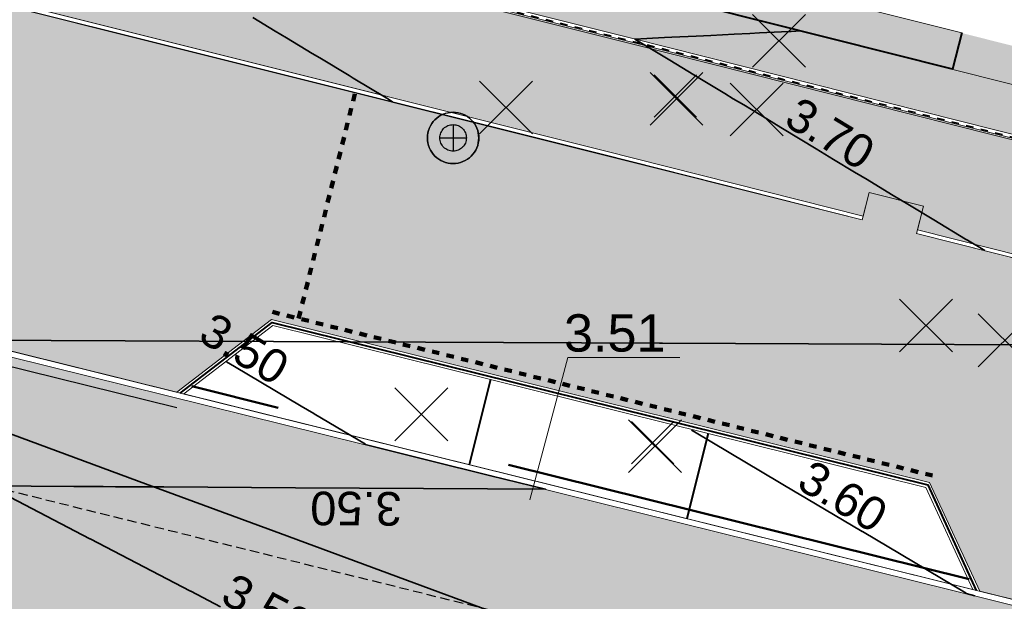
# Model space of a CAD drawing. Header units: metres. Extents: x 538891 to 1080079, y 6588829 to 13178720.
# Tile 81 of 256: x 539145 to 539171, y 6589498 to 6589513. Entities that reach past the tile are written whole.
import ezdxf

# ---------------------------------------------------------------- set-up
doc = ezdxf.new("R2010")
doc.units = ezdxf.units.M
doc.header["$LTSCALE"] = 0.4
for name, pattern in [('#16_019061_PP_TL_liiklusskeem$0$DASHED2', [0.9375, 0.625, -0.3125]), ('#9_DASHED', [47.625, 31.75, -15.875]), ('#9_VIA31', [1, 0.5, -0.5])]:
    doc.linetypes.add(name, pattern=pattern)
doc.layers.add('KOLDE PST', color=7, linetype='Continuous')
doc.styles.add('Swis721 Lt BT', font='swissl.ttf')
doc.linetypes.add('#9_kivi_l0.8', pattern='A,0,[1,#9_kivi_l0.8.shx,S=1,R=0,X=0,Y=-0.3125],-132', length=132)

# ---------------------------------------------------------------- blocks, each defined once
blk = doc.blocks.new('#9_019061_PP_TL (2D)')
at = {"linetype": 'Continuous', "lineweight": 0, "true_color": 0xd6d6d6}
h = blk.add_hatch(color=254, dxfattribs=at)
h.paths.add_polyline_path([(538956.619, 6589596.418), (538956.399, 6589594.931), (538955.557, 6589591.017), (538954.133, 6589584.398), (538946.055, 6589550.904), (538946.132, 6589549.477), (538946.401, 6589548.074), (538946.857, 6589546.721), (538947.493, 6589545.441), (538948.296, 6589544.26), (538949.252, 6589543.199), (538950.343, 6589542.276), (538951.549, 6589541.511), (538969.575, 6589536.753), (538970.396, 6589536.527), (538971.211, 6589536.284), (538972.021, 6589536.023), (538972.826, 6589535.745), (538973.624, 6589535.451), (538974.416, 6589535.139), (538975.201, 6589534.81), (538975.979, 6589534.465), (538985.315, 6589530.203), (538985.898, 6589529.944), (538986.487, 6589529.698), (538987.081, 6589529.464), (538987.68, 6589529.243), (538988.283, 6589529.035), (538988.891, 6589528.839), (538989.502, 6589528.657), (538990.118, 6589528.487), (539013.921, 6589522.205), (539014.577, 6589522.037), (539015.238, 6589521.891), (539015.904, 6589521.768), (539016.573, 6589521.667), (539017.246, 6589521.589), (539017.92, 6589521.534), (539018.597, 6589521.501), (539019.273, 6589521.492), (539025.962, 6589521.511), (539026.834, 6589521.504), (539027.707, 6589521.478), (539028.578, 6589521.433), (539029.449, 6589521.369), (539030.318, 6589521.285), (539031.184, 6589521.183), (539032.049, 6589521.063), (539032.91, 6589520.923), (539044.818, 6589518.86), (539077.297, 6589513.225), (539077.296, 6589513.225), (539079.024, 6589512.918), (539080.749, 6589512.595), (539082.472, 6589512.256), (539084.191, 6589511.902), (539085.907, 6589511.533), (539087.62, 6589511.149), (539089.329, 6589510.749), (539091.034, 6589510.334), (539276.906, 6589464.221), (539339.994, 6589448.57), (539463.228, 6589417.997), (539592.906, 6589386.497), (539593.492, 6589386.288), (539594.022, 6589385.963), (539594.474, 6589385.536), (539594.828, 6589385.025), (539595.069, 6589384.452), (539595.187, 6589383.841), (539595.176, 6589383.219), (539595.038, 6589382.613), (539593.526, 6589378.182), (539596.74, 6589377.664), (539598.091, 6589381.525), (539598.409, 6589382.215), (539598.853, 6589382.833), (539599.405, 6589383.356), (539600.045, 6589383.765), (539600.751, 6589384.046), (539601.498, 6589384.189), (539602.258, 6589384.188), (539603.005, 6589384.044), (539622.839, 6589379.226), (539623.37, 6589379.093), (539623.9, 6589378.953), (539624.427, 6589378.805), (539624.953, 6589378.65), (539625.476, 6589378.489), (539625.997, 6589378.32), (539626.516, 6589378.144), (539627.032, 6589377.96), (539648.614, 6589370.134), (539669.021, 6589365.177), (539681.019, 6589364.914), (539681.156, 6589364.909), (539681.293, 6589364.901), (539681.429, 6589364.888), (539681.565, 6589364.872), (539681.701, 6589364.852), (539681.836, 6589364.829), (539681.97, 6589364.802), (539682.103, 6589364.771), (539700.86, 6589360.159), (539822.143, 6589329.985), (539839.249, 6589325.729), (539975.191, 6589291.908), (539998.095, 6589286.21), (540004.498, 6589284.617), (540014.909, 6589282.027), (540081.531, 6589265.452), (540091.239, 6589263.039), (540093.086, 6589262.702), (540094.957, 6589262.539), (540096.835, 6589262.552), (540098.704, 6589262.742), (540100.546, 6589263.105), (540102.346, 6589263.64), (540104.088, 6589264.342), (540105.757, 6589265.204), (540119.545, 6589273.167), (540135.021, 6589282.105), (540150.081, 6589290.803), (540150.8, 6589291.121), (540151.567, 6589291.295), (540152.353, 6589291.318), (540153.129, 6589291.189), (540153.866, 6589290.913), (540154.535, 6589290.499), (540155.112, 6589289.965), (540155.575, 6589289.329), (540156.315, 6589288.29), (540147.173, 6589305.886), (540145.5, 6589308.993), (540145.786, 6589308.19), (540145.939, 6589307.352), (540145.956, 6589306.5), (540145.835, 6589305.656), (540145.581, 6589304.843), (540145.199, 6589304.081), (540144.7, 6589303.39), (540144.097, 6589302.789), (540139.373, 6589298.966), (540138.753, 6589298.472), (540138.125, 6589297.988), (540137.49, 6589297.514), (540136.847, 6589297.051), (540136.197, 6589296.597), (540135.54, 6589296.154), (540134.875, 6589295.721), (540134.204, 6589295.299), (540108.475, 6589279.397), (540107.332, 6589278.725), (540106.161, 6589278.104), (540104.963, 6589277.536), (540103.741, 6589277.021), (540102.498, 6589276.561), (540101.236, 6589276.155), (540099.957, 6589275.807), (540098.663, 6589275.515), (540097.17, 6589275.246), (540095.667, 6589275.043), (540094.156, 6589274.907), (540092.641, 6589274.838), (540091.124, 6589274.835), (540089.608, 6589274.9), (540088.097, 6589275.031), (540086.593, 6589275.228), (540086.013, 6589275.334), (540071.045, 6589278.067), (540070.735, 6589278.133), (540045.334, 6589284.453), (540008.507, 6589293.615), (539981.797, 6589300.261), (539962.634, 6589305.028), (539854.991, 6589331.808), (539839.266, 6589335.721), (539795.802, 6589346.534), (539779.961, 6589350.475), (539747.852, 6589358.464), (539745.864, 6589358.958), (539683.743, 6589374.413), (539643.801, 6589384.116), (539626.573, 6589388.301), (539624.471, 6589388.811), (539620.584, 6589389.756), (539620.043, 6589389.891), (539619.504, 6589390.034), (539618.967, 6589390.184), (539618.432, 6589390.342), (539617.899, 6589390.508), (539617.369, 6589390.68), (539616.841, 6589390.861), (539616.316, 6589391.048), (539594.781, 6589398.905), (539574.375, 6589403.862), (539564.616, 6589406.232), (539550.32, 6589406.917), (539550.201, 6589406.924), (539550.082, 6589406.934), (539549.964, 6589406.946), (539549.846, 6589406.962), (539549.728, 6589406.98), (539549.611, 6589407.002), (539549.495, 6589407.026), (539549.379, 6589407.052), (539480.217, 6589423.853), (539479.286, 6589424.179), (539478.438, 6589424.681), (539477.705, 6589425.34), (539477.115, 6589426.131), (539476.692, 6589427.021), (539476.451, 6589427.978), (539476.404, 6589428.963), (539476.55, 6589429.938), (539476.921, 6589431.417), (539476.937, 6589431.486), (539476.954, 6589431.554), (539476.971, 6589431.622), (539476.989, 6589431.69), (539477.007, 6589431.758), (539477.025, 6589431.826), (539477.044, 6589431.894), (539477.062, 6589431.962), (539470.257, 6589433.641), (539470.218, 6589433.48), (539469.749, 6589431.55), (539469.425, 6589430.622), (539468.924, 6589429.776), (539468.268, 6589429.044), (539467.481, 6589428.454), (539466.594, 6589428.03), (539465.642, 6589427.787), (539464.66, 6589427.736), (539463.687, 6589427.878), (539425.886, 6589437.255), (539382.408, 6589445.676), (539380.499, 6589446.052), (539378.593, 6589446.44), (539376.689, 6589446.841), (539374.788, 6589447.254), (539372.89, 6589447.68), (539370.994, 6589448.117), (539369.102, 6589448.568), (539367.212, 6589449.03), (539341.679, 6589455.364), (539278.592, 6589471.015), (539243.813, 6589479.643), (539240.016, 6589480.586), (539092.72, 6589517.128), (539090.954, 6589517.558), (539089.184, 6589517.972), (539087.41, 6589518.37), (539085.633, 6589518.752), (539083.852, 6589519.119), (539082.069, 6589519.469), (539080.282, 6589519.804), (539078.492, 6589520.122), (539055.024, 6589524.192), (539045.026, 6589525.939), (539044.509, 6589526.046), (539043.994, 6589526.159), (539043.481, 6589526.279), (539042.969, 6589526.406), (539042.459, 6589526.54), (539041.95, 6589526.68), (539041.444, 6589526.827), (539040.939, 6589526.981), (539020.283, 6589533.423), (539020.124, 6589533.472), (539019.966, 6589533.52), (539019.806, 6589533.567), (539019.647, 6589533.614), (539019.487, 6589533.659), (539019.327, 6589533.704), (539019.167, 6589533.748), (539019.007, 6589533.79), (539001.446, 6589538.425), (539000.921, 6589538.556), (539000.392, 6589538.673), (538999.861, 6589538.775), (538999.327, 6589538.863), (538998.79, 6589538.937), (538998.252, 6589538.996), (538997.713, 6589539.04), (538997.172, 6589539.07), (538990.901, 6589539.331), (538989.82, 6589539.39), (538988.74, 6589539.479), (538987.664, 6589539.597), (538986.592, 6589539.744), (538985.523, 6589539.92), (538984.46, 6589540.125), (538983.403, 6589540.358), (538982.352, 6589540.621), (538976.477, 6589542.171), (538972.357, 6589543.376), (538966.367, 6589545.17), (538965.446, 6589545.541), (538964.553, 6589545.974), (538963.693, 6589546.469), (538962.869, 6589547.022), (538962.085, 6589547.631), (538961.346, 6589548.293), (538960.654, 6589549.004), (538960.014, 6589549.763), (538959.541, 6589550.426), (538959.111, 6589551.118), (538958.725, 6589551.837), (538958.386, 6589552.578), (538958.095, 6589553.339), (538957.853, 6589554.117), (538957.66, 6589554.909), (538957.518, 6589555.711), (538957.352, 6589556.833), (538957.228, 6589557.96), (538957.145, 6589559.091), (538957.105, 6589560.224), (538957.106, 6589561.358), (538957.15, 6589562.491), (538957.235, 6589563.621), (538957.363, 6589564.748), (538957.418, 6589565.229), (538957.476, 6589565.71), (538957.537, 6589566.19), (538957.6, 6589566.67), (538957.666, 6589567.15), (538957.735, 6589567.629), (538957.806, 6589568.108), (538957.881, 6589568.587), (538959.079, 6589575.298), (538962.064, 6589589.129), (538963.31, 6589594.998), (538960.215, 6589595.655)])
h.paths.add_polyline_path([(540045.416, 6589280.49), (540045.226, 6589280.442), (540045.049, 6589280.358), (540044.892, 6589280.241), (540044.76, 6589280.095), (540044.66, 6589279.927), (540044.594, 6589279.742), (540044.546, 6589279.548), (540044.517, 6589279.354), (540044.527, 6589279.159), (540044.575, 6589278.968), (540044.659, 6589278.791), (540044.776, 6589278.634), (540044.922, 6589278.503), (540045.09, 6589278.402), (540045.275, 6589278.336), (540051.097, 6589276.888), (540051.291, 6589276.859), (540051.487, 6589276.869), (540051.677, 6589276.917), (540051.854, 6589277.001), (540052.012, 6589277.118), (540052.143, 6589277.264), (540052.244, 6589277.432), (540052.309, 6589277.617), (540052.358, 6589277.811), (540052.386, 6589278.005), (540052.376, 6589278.201), (540052.328, 6589278.391), (540052.244, 6589278.568), (540052.127, 6589278.725), (540051.982, 6589278.857), (540051.813, 6589278.957), (540051.629, 6589279.023), (540045.806, 6589280.471), (540045.612, 6589280.5)])
h.paths.add_polyline_path([(540147.292, 6589298.631), (540147.101, 6589298.587), (540146.923, 6589298.506), (540141.727, 6589295.505), (540141.568, 6589295.391), (540141.434, 6589295.248), (540141.33, 6589295.081), (540141.261, 6589294.898), (540141.229, 6589294.704), (540141.236, 6589294.508), (540141.28, 6589294.317), (540141.361, 6589294.139), (540141.475, 6589293.98), (540141.618, 6589293.846), (540141.785, 6589293.742), (540141.968, 6589293.673), (540142.162, 6589293.641), (540142.358, 6589293.648), (540142.549, 6589293.692), (540142.727, 6589293.773), (540147.923, 6589296.774), (540148.082, 6589296.888), (540148.216, 6589297.031), (540148.32, 6589297.198), (540148.389, 6589297.381), (540148.421, 6589297.575), (540148.414, 6589297.77), (540148.37, 6589297.961), (540148.289, 6589298.14), (540148.174, 6589298.299), (540148.031, 6589298.433), (540147.865, 6589298.537), (540147.681, 6589298.606), (540147.488, 6589298.638)])
h.paths.add_polyline_path([(539856.185, 6589327.595), (539856.05, 6589327.565), (539855.923, 6589327.511), (539855.808, 6589327.435), (539855.709, 6589327.338), (539855.629, 6589327.225), (539855.571, 6589327.1), (539855.538, 6589326.966), (539855.529, 6589326.828), (539855.546, 6589326.691), (539855.588, 6589326.559), (539855.653, 6589326.437), (539855.74, 6589326.329), (539855.845, 6589326.239), (539855.965, 6589326.17), (539856.696, 6589325.841), (539857.433, 6589325.526), (539858.176, 6589325.226), (539858.925, 6589324.94), (539859.68, 6589324.668), (539860.439, 6589324.411), (539861.203, 6589324.168), (539861.972, 6589323.94), (539925.828, 6589308.054), (539926.022, 6589308.025), (539926.217, 6589308.035), (539926.407, 6589308.083), (539926.585, 6589308.167), (539926.742, 6589308.284), (539926.873, 6589308.43), (539926.974, 6589308.598), (539927.04, 6589308.783), (539927.088, 6589308.977), (539927.116, 6589309.171), (539927.106, 6589309.367), (539927.058, 6589309.557), (539926.974, 6589309.734), (539926.857, 6589309.891), (539926.712, 6589310.022), (539926.543, 6589310.123), (539926.359, 6589310.189), (539856.46, 6589327.579), (539856.323, 6589327.6)])
h.paths.add_polyline_path([(539798.462, 6589341.956), (539798.327, 6589341.926), (539798.2, 6589341.872), (539798.085, 6589341.795), (539797.986, 6589341.699), (539797.906, 6589341.586), (539797.849, 6589341.461), (539797.815, 6589341.327), (539797.806, 6589341.189), (539797.823, 6589341.051), (539797.865, 6589340.92), (539797.931, 6589340.798), (539798.017, 6589340.69), (539798.122, 6589340.6), (539798.242, 6589340.531), (539798.973, 6589340.202), (539799.71, 6589339.887), (539800.454, 6589339.587), (539801.203, 6589339.3), (539801.957, 6589339.029), (539802.716, 6589338.771), (539803.481, 6589338.529), (539804.249, 6589338.301), (539819.106, 6589334.605), (539819.32, 6589334.574), (539819.535, 6589334.585), (539819.744, 6589334.637), (539819.939, 6589334.73), (539820.112, 6589334.859), (539820.257, 6589335.019), (539820.367, 6589335.204), (539820.439, 6589335.407), (539820.471, 6589335.62), (539820.46, 6589335.836), (539820.407, 6589336.045), (539820.315, 6589336.239), (539820.186, 6589336.412), (539820.026, 6589336.557), (539819.841, 6589336.668), (539819.638, 6589336.74), (539798.737, 6589341.94), (539798.601, 6589341.961)])
h.paths.add_polyline_path([(539755.286, 6589352.671), (539755.096, 6589352.623), (539754.919, 6589352.539), (539754.762, 6589352.422), (539754.63, 6589352.277), (539754.53, 6589352.109), (539754.464, 6589351.924), (539754.416, 6589351.73), (539754.387, 6589351.536), (539754.397, 6589351.34), (539754.445, 6589351.15), (539754.529, 6589350.973), (539754.646, 6589350.816), (539754.792, 6589350.684), (539754.96, 6589350.584), (539755.145, 6589350.518), (539760.967, 6589349.069), (539761.161, 6589349.041), (539761.357, 6589349.051), (539761.547, 6589349.099), (539761.724, 6589349.183), (539761.881, 6589349.3), (539762.013, 6589349.445), (539762.113, 6589349.614), (539762.179, 6589349.798), (539762.227, 6589349.992), (539762.256, 6589350.186), (539762.246, 6589350.382), (539762.198, 6589350.572), (539762.114, 6589350.749), (539761.997, 6589350.907), (539761.851, 6589351.038), (539761.683, 6589351.138), (539761.498, 6589351.204), (539755.676, 6589352.653), (539755.482, 6589352.681)])
h.paths.add_polyline_path([(539642.542, 6589380.476), (539642.333, 6589380.422), (539642.139, 6589380.329), (539641.967, 6589380.199), (539641.823, 6589380.038), (539641.714, 6589379.853), (539641.642, 6589379.649), (539641.612, 6589379.436), (539641.624, 6589379.22), (539641.678, 6589379.011), (539641.772, 6589378.817), (539641.902, 6589378.645), (539642.062, 6589378.501), (539642.248, 6589378.392), (539642.452, 6589378.321), (539681.41, 6589368.857), (539681.548, 6589368.837), (539681.688, 6589368.843), (539681.825, 6589368.874), (539681.953, 6589368.931), (539682.068, 6589369.01), (539682.166, 6589369.11), (539682.245, 6589369.226), (539682.3, 6589369.354), (539682.331, 6589369.491), (539682.336, 6589369.631), (539682.314, 6589369.769), (539682.268, 6589369.901), (539682.197, 6589370.022), (539682.106, 6589370.128), (539681.996, 6589370.215), (539681.872, 6589370.28), (539680.245, 6589370.933), (539679.455, 6589371.235), (539678.659, 6589371.524), (539677.858, 6589371.799), (539677.053, 6589372.061), (539676.244, 6589372.31), (539675.43, 6589372.544), (539674.613, 6589372.765), (539673.792, 6589372.971), (539642.971, 6589380.458), (539642.757, 6589380.488)])
h.paths.add_polyline_path([(539565.669, 6589399.152), (539565.501, 6589399.089), (539565.354, 6589398.987), (539565.236, 6589398.853), (539565.155, 6589398.694), (539565.114, 6589398.52), (539565.116, 6589398.341), (539565.128, 6589398.247), (539565.153, 6589398.156), (539565.189, 6589398.068), (539565.237, 6589397.986), (539565.296, 6589397.912), (539565.364, 6589397.846), (539565.44, 6589397.79), (539565.524, 6589397.744), (539566.236, 6589397.414), (539566.957, 6589397.101), (539567.684, 6589396.804), (539568.418, 6589396.524), (539569.158, 6589396.261), (539569.905, 6589396.016), (539570.656, 6589395.788), (539571.413, 6589395.577), (539624.038, 6589382.793), (539624.232, 6589382.766), (539624.428, 6589382.777), (539624.618, 6589382.826), (539624.794, 6589382.911), (539624.951, 6589383.029), (539625.081, 6589383.175), (539625.181, 6589383.344), (539625.246, 6589383.529), (539625.293, 6589383.724), (539625.32, 6589383.918), (539625.309, 6589384.113), (539625.26, 6589384.303), (539625.175, 6589384.48), (539625.057, 6589384.636), (539624.911, 6589384.767), (539624.742, 6589384.867), (539624.557, 6589384.931), (539566.023, 6589399.15), (539565.846, 6589399.173)])
h.paths.add_polyline_path([(539480.808, 6589419.797), (539480.673, 6589419.766), (539480.545, 6589419.711), (539480.43, 6589419.633), (539480.332, 6589419.535), (539480.253, 6589419.42), (539480.197, 6589419.293), (539480.165, 6589419.158), (539480.158, 6589419.019), (539480.177, 6589418.881), (539480.222, 6589418.75), (539480.29, 6589418.628), (539480.379, 6589418.522), (539480.486, 6589418.433), (539480.608, 6589418.366), (539481.431, 6589418.017), (539482.26, 6589417.682), (539483.095, 6589417.363), (539483.935, 6589417.059), (539484.781, 6589416.77), (539485.633, 6589416.497), (539486.489, 6589416.239), (539487.349, 6589415.997), (539515.455, 6589409.17), (539515.669, 6589409.14), (539515.884, 6589409.152), (539516.093, 6589409.206), (539516.287, 6589409.299), (539516.46, 6589409.429), (539516.603, 6589409.59), (539516.713, 6589409.775), (539516.784, 6589409.979), (539516.814, 6589410.192), (539516.802, 6589410.408), (539516.748, 6589410.617), (539516.654, 6589410.811), (539516.525, 6589410.983), (539516.364, 6589411.127), (539516.178, 6589411.236), (539515.975, 6589411.307), (539481.084, 6589419.783), (539480.947, 6589419.803)])
h.paths.add_polyline_path([(539411.518, 6589436.162), (539411.379, 6589436.121), (539411.251, 6589436.053), (539411.138, 6589435.963), (539411.045, 6589435.852), (539410.975, 6589435.726), (539410.93, 6589435.588), (539410.913, 6589435.444), (539410.924, 6589435.3), (539410.961, 6589435.161), (539411.026, 6589435.031), (539411.113, 6589434.916), (539411.221, 6589434.82), (539411.346, 6589434.747), (539411.482, 6589434.698), (539424.542, 6589431.459), (539429.395, 6589430.255), (539429.589, 6589430.226), (539429.785, 6589430.236), (539429.975, 6589430.284), (539430.152, 6589430.369), (539430.309, 6589430.486), (539430.44, 6589430.631), (539430.541, 6589430.8), (539430.606, 6589430.984), (539430.654, 6589431.178), (539430.682, 6589431.373), (539430.672, 6589431.568), (539430.624, 6589431.759), (539430.54, 6589431.936), (539430.423, 6589432.093), (539430.278, 6589432.225), (539430.11, 6589432.326), (539429.925, 6589432.392), (539425.084, 6589433.591), (539411.805, 6589436.163), (539411.661, 6589436.176)])
at = {"linetype": 'Continuous', "lineweight": 0, "true_color": 0xffdf7f}
h = blk.add_hatch(color=41, dxfattribs=at)
edge = h.paths.add_edge_path()
edge.add_line((539078.584, 6589533.188), (539078.653, 6589534.722))
edge.add_line((539078.653, 6589534.722), (539077.355, 6589534.826))
edge.add_line((539077.355, 6589534.826), (539077.204, 6589534.148))
edge.add_line((539077.204, 6589534.148), (539076.488, 6589534.963))
edge.add_line((539076.488, 6589534.963), (539074.947, 6589533.639))
edge.add_line((539074.947, 6589533.639), (539075.07, 6589533.496))
edge.add_line((539075.07, 6589533.496), (539075.095, 6589533.09))
edge.add_arc((539078.379, 6589478.702), 54.487, 93.4555, 93.4918)
edge.add_line((539075.06, 6589533.087), (539054.851, 6589531.854))
edge.add_line((539054.851, 6589531.854), (539054.931, 6589530.557))
edge.add_line((539054.931, 6589530.557), (539075.139, 6589531.79))
edge.add_arc((539078.379, 6589478.689), 53.2, 75.936, 93.4918, ccw=False)
edge.add_line((539091.307, 6589530.294), (539160.943, 6589512.849))
edge.add_line((539160.943, 6589512.849), (539209.551, 6589500.58))
edge.add_line((539209.551, 6589500.58), (539288.566, 6589480.521))
edge.add_arc((539298.728, 6589520.551), 41.3, 255.7555, 260.1382)
edge.add_line((539291.655, 6589479.861), (539316.13, 6589475.606))
edge.add_line((539316.13, 6589475.606), (539397.23, 6589455.209))
edge.add_line((539397.23, 6589455.209), (539432.348, 6589446.342))
edge.add_line((539432.348, 6589446.342), (539471.499, 6589436.682))
edge.add_line((539471.499, 6589436.682), (539478.412, 6589434.976))
edge.add_line((539478.412, 6589434.976), (539478.729, 6589436.237))
edge.add_line((539478.729, 6589436.237), (539432.662, 6589447.604))
edge.add_line((539432.662, 6589447.604), (539397.548, 6589456.47))
edge.add_line((539397.548, 6589456.47), (539316.4, 6589476.879))
edge.add_line((539316.4, 6589476.879), (539291.877, 6589481.142))
edge.add_arc((539298.728, 6589520.551), 40, 255.7555, 260.1382, ccw=False)
edge.add_line((539288.886, 6589481.781), (539209.87, 6589501.84))
edge.add_line((539209.87, 6589501.84), (539161.26, 6589514.11))
edge.add_line((539161.26, 6589514.11), (539091.623, 6589531.555))
edge.add_arc((539078.379, 6589478.689), 54.5, 75.936, 89.7846)
at = {"linetype": 'Continuous', "lineweight": 0, "true_color": 0xadadad}
h = blk.add_hatch(color=253, dxfattribs=at)
edge = h.paths.add_edge_path()
edge.add_line((539055.219, 6589527.469), (539075.328, 6589528.696))
edge.add_arc((539078.379, 6589478.689), 50.1, 75.936, 93.4918, ccw=False)
edge.add_line((539090.554, 6589527.287), (539160.187, 6589509.843))
edge.add_line((539160.187, 6589509.843), (539167.14, 6589508.088))
edge.add_line((539167.14, 6589508.088), (539167.299, 6589508.718))
edge.add_line((539167.299, 6589508.718), (539168.753, 6589508.351))
edge.add_line((539168.753, 6589508.351), (539168.594, 6589507.721))
edge.add_line((539168.594, 6589507.721), (539183.545, 6589503.947))
edge.add_line((539183.545, 6589503.947), (539183.864, 6589505.211))
edge.add_line((539183.864, 6589505.211), (539185.319, 6589504.844))
edge.add_line((539185.319, 6589504.844), (539185, 6589503.58))
edge.add_line((539185, 6589503.58), (539186.674, 6589503.157))
edge.add_line((539186.674, 6589503.157), (539186.836, 6589503.8))
edge.add_line((539186.836, 6589503.8), (539188.484, 6589503.384))
edge.add_line((539188.484, 6589503.384), (539188.322, 6589502.741))
edge.add_line((539188.322, 6589502.741), (539208.79, 6589497.575))
edge.add_line((539208.79, 6589497.575), (539214.091, 6589496.229))
edge.add_arc((539213.328, 6589493.224), 3.1, -14.2445, 75.7555, ccw=False)
edge.add_line((539216.333, 6589492.461), (539214.936, 6589486.962))
edge.add_line((539214.936, 6589486.962), (539219.595, 6589485.806))
edge.add_line((539219.595, 6589485.806), (539221.231, 6589492.25))
edge.add_arc((539223.267, 6589491.733), 2.1, 75.7555, 165.7555, ccw=False)
edge.add_line((539223.783, 6589493.768), (539246.442, 6589488.016))
edge.add_line((539246.442, 6589488.016), (539246.65, 6589488.833))
edge.add_line((539246.65, 6589488.833), (539248.103, 6589488.464))
edge.add_line((539248.103, 6589488.464), (539247.896, 6589487.647))
edge.add_line((539247.896, 6589487.647), (539252.533, 6589486.47))
edge.add_line((539252.533, 6589486.47), (539252.722, 6589487.213))
edge.add_line((539252.722, 6589487.213), (539254.176, 6589486.844))
edge.add_line((539254.176, 6589486.844), (539253.986, 6589486.098))
edge.add_line((539253.986, 6589486.098), (539258.373, 6589484.987))
edge.add_line((539258.373, 6589484.987), (539258.59, 6589485.839))
edge.add_line((539258.59, 6589485.839), (539260.043, 6589485.47))
edge.add_line((539260.043, 6589485.47), (539259.827, 6589484.618))
edge.add_line((539259.827, 6589484.618), (539277.441, 6589480.146))
edge.add_line((539277.441, 6589480.146), (539277.6, 6589480.775))
edge.add_line((539277.6, 6589480.775), (539279.054, 6589480.408))
edge.add_line((539279.054, 6589480.408), (539278.895, 6589479.777))
edge.add_line((539278.895, 6589479.777), (539287.803, 6589477.516))
edge.add_arc((539298.728, 6589520.551), 44.4, 255.7555, 260.1382)
edge.add_line((539291.124, 6589476.807), (539307.996, 6589473.874))
edge.add_arc((539307.635, 6589471.803), 2.102, -15.8626, 80.1111, ccw=False)
edge.add_line((539309.657, 6589471.228), (539307.842, 6589463.913))
edge.add_line((539307.842, 6589463.913), (539312.501, 6589462.757))
edge.add_line((539312.501, 6589462.757), (539313.978, 6589468.71))
edge.add_arc((539317.957, 6589467.723), 4.1, 75.8828, 166.067, ccw=False)
edge.add_line((539318.957, 6589471.699), (539396.474, 6589452.203))
edge.add_line((539396.474, 6589452.203), (539425.8, 6589444.798))
edge.add_arc((539425.286, 6589442.762), 2.1, -13.933, 75.8292, ccw=False)
edge.add_line((539427.324, 6589442.257), (539426.108, 6589437.355))
edge.add_line((539426.108, 6589437.355), (539429.796, 6589436.44))
edge.add_line((539429.796, 6589436.44), (539431.007, 6589441.32))
edge.add_arc((539433.045, 6589440.814), 2.1, 76.1394, 166.067, ccw=False)
edge.add_line((539433.548, 6589442.853), (539477.763, 6589431.943))
edge.add_line((539477.763, 6589431.943), (539478.485, 6589434.855))
edge.add_line((539478.485, 6589434.855), (539471.475, 6589436.585))
edge.add_line((539471.475, 6589436.585), (539432.323, 6589446.245))
edge.add_line((539432.323, 6589446.245), (539397.206, 6589455.112))
edge.add_line((539397.206, 6589455.112), (539316.109, 6589475.508))
edge.add_line((539316.109, 6589475.508), (539291.637, 6589479.763))
edge.add_arc((539298.728, 6589520.551), 41.4, 255.7555, 260.1382, ccw=False)
edge.add_line((539288.541, 6589480.424), (539209.526, 6589500.483))
edge.add_line((539209.526, 6589500.483), (539160.919, 6589512.752))
edge.add_line((539160.919, 6589512.752), (539091.283, 6589530.197))
edge.add_arc((539078.379, 6589478.689), 53.1, 75.936, 93.4918)
edge.add_line((539075.145, 6589531.69), (539055.037, 6589530.463))
edge.add_line((539055.037, 6589530.463), (539055.219, 6589527.469))
at = {"color": 5, "linetype": 'Continuous', "lineweight": 40, "true_color": 0x0000ff}
blk.add_line((539169.777, 6589512.992), (539169.532, 6589512.022), dxfattribs=at)
at = {"color": 192, "linetype": '#9_VIA31', "lineweight": 100, "true_color": 0x6600cc}
for p, q in [((539152.035, 6589505.349), (539153.551, 6589511.402)), ((539151.334, 6589505.523), (539168.991, 6589501.142))]:
    blk.add_line(p, q, dxfattribs=at)
at = {"color": 5, "linetype": '#9_DASHED', "lineweight": 50, "true_color": 0x0000ff}
blk.add_line((539169.977, 6589498.373), (539149.175, 6589503.534), dxfattribs=at)
at = {"color": 1, "linetype": 'Continuous', "lineweight": 9, "true_color": 0xff0000, "flags": 128}
for points in [[(538964.111, 6589598.412), (538963.576, 6589596.251), (538963.102, 6589594.02), (538962.161, 6589589.62), (538959.079, 6589575.298), (538957.881, 6589568.587, 0.011234), (538957.363, 6589564.748, 0.074268), (538957.518, 6589555.711, 0.127551), (538960.014, 6589549.763, 0.139923), (538966.367, 6589545.17), (538976.477, 6589542.171), (538982.352, 6589540.621, 0.054191), (538990.901, 6589539.331), (538997.172, 6589539.07, -0.05419), (539001.446, 6589538.425), (539019.007, 6589533.79, -0.01107), (539020.283, 6589533.423), (539040.939, 6589526.981, 0.032664), (539046.014, 6589525.755), (539078.492, 6589520.122, -0.017867), (539092.72, 6589517.128), (539214.803, 6589486.841), (539219.655, 6589485.637), (539240.016, 6589480.586)], [(538964.256, 6589598.376), (538963.722, 6589596.218), (538963.249, 6589593.989), (538962.307, 6589589.588), (538959.226, 6589575.269), (538958.029, 6589568.562, 0.011234), (538957.512, 6589564.73, 0.074293), (538957.666, 6589555.734, 0.12756), (538960.132, 6589549.854, 0.139821), (538966.414, 6589545.313), (538976.518, 6589542.316), (538982.391, 6589540.766, 0.054191), (538990.907, 6589539.48), (538997.178, 6589539.22, -0.05419), (539001.485, 6589538.57), (539019.045, 6589533.935, -0.01107), (539020.328, 6589533.566), (539040.984, 6589527.124, 0.032664), (539046.04, 6589525.903), (539078.518, 6589520.27, -0.017867), (539092.756, 6589517.273), (539214.839, 6589486.986), (539219.692, 6589485.782), (539240.052, 6589480.731)]]:
    blk.add_lwpolyline(points, format="xyb", dxfattribs=at)
at = {"color": 26, "linetype": 'Continuous', "lineweight": 9, "true_color": 0x7f1f00, "flags": 128}
for points in [[(538967.08, 6589597.136), (538965.705, 6589591.547), (538963.368, 6589580.683, 0.090401), (538963.125, 6589572.997), (538965.76, 6589555.405, 0.276185), (538973.214, 6589546.331), (538977.303, 6589545.118), (538983.133, 6589543.579, 0.054191), (538991.028, 6589542.388), (538997.299, 6589542.127, -0.05419), (539002.227, 6589541.384), (539020.495, 6589536.562), (539037.1, 6589531.383, 0.091075), (539048.377, 6589530.016), (539075.148, 6589531.65, -0.076752), (539091.273, 6589530.158), (539160.909, 6589512.713), (539209.517, 6589500.444), (539288.531, 6589480.385, 0.019126)], [(538967.216, 6589597.103), (538965.842, 6589591.515), (538963.505, 6589580.654, 0.090401), (538963.263, 6589573.018), (538965.899, 6589555.426, 0.276092), (538973.257, 6589546.464), (538977.341, 6589545.253), (538983.169, 6589543.715, 0.054191), (538991.033, 6589542.528), (538997.305, 6589542.267, -0.05419), (539002.263, 6589541.519), (539020.534, 6589536.697), (539037.142, 6589531.517, 0.091075), (539048.369, 6589530.156), (539075.139, 6589531.79, -0.076752), (539091.307, 6589530.294), (539160.943, 6589512.849), (539209.551, 6589500.58), (539288.566, 6589480.521, 0.019126)]]:
    blk.add_lwpolyline(points, format="xyb", dxfattribs=at)
at = {"color": 26, "linetype": '#9_VIA31', "lineweight": 35, "true_color": 0x7f1f00, "flags": 128}
blk.add_lwpolyline([(538967.148, 6589597.12), (538965.773, 6589591.531), (538963.436, 6589580.669, 0.090401), (538963.194, 6589573.008), (538965.83, 6589555.415, 0.276139), (538973.235, 6589546.397), (538977.322, 6589545.185), (538983.151, 6589543.647, 0.054191), (538991.031, 6589542.458), (538997.302, 6589542.197, -0.05419), (539002.245, 6589541.451), (539020.515, 6589536.63), (539037.121, 6589531.45, 0.091075), (539048.373, 6589530.086), (539075.144, 6589531.72, -0.076752), (539091.29, 6589530.226), (539160.926, 6589512.781), (539209.534, 6589500.512), (539288.549, 6589480.453, 0.019126), (539291.643, 6589479.792), (539316.116, 6589475.538), (539397.213, 6589455.141), (539432.331, 6589446.274), (539471.482, 6589436.614), (539478.395, 6589434.908), (539555.625, 6589415.495), (539563.518, 6589413.636), (539630.809, 6589396.623), (539632.547, 6589396.223), (539640.038, 6589394.503), (539786.833, 6589357.406), (539792.242, 6589356.056), (539846.138, 6589342.595), (539852.087, 6589341.1), (539969.581, 6589312.224), (539977.328, 6589310.446), (540019.708, 6589299.874), (540032.915, 6589296.579), (540077.671, 6589285.413), (540083.955, 6589283.804), (540089.235, 6589282.474, 0.207862), (540106.041, 6589285.237), (540137.857, 6589305.759)], format="xyb", dxfattribs=at)
at = {"color": 41, "linetype": 'Continuous', "lineweight": 9, "true_color": 0xffdf7f, "flags": 128}
blk.add_lwpolyline([(539288.886, 6589481.781), (539209.87, 6589501.84), (539161.26, 6589514.11), (539091.623, 6589531.555, 0.0605), (539078.584, 6589533.188), (539078.584, 6589533.188), (539078.653, 6589534.722), (539077.355, 6589534.826), (539077.204, 6589534.148), (539076.488, 6589534.963), (539074.947, 6589533.639), (539075.07, 6589533.496), (539075.095, 6589533.09, 0.000158), (539075.06, 6589533.087), (539054.851, 6589531.854), (539054.931, 6589530.557), (539075.139, 6589531.79, -0.076752), (539091.307, 6589530.294), (539160.943, 6589512.849), (539209.551, 6589500.58), (539288.566, 6589480.521, 0.019126)], format="xyb", dxfattribs=at)
at = {"color": 5, "linetype": 'Continuous', "lineweight": 40, "true_color": 0x0000ff, "flags": 128}
blk.add_lwpolyline([(539169.532, 6589512.022), (539161.26, 6589514.11), (539091.623, 6589531.555, 0.0605), (539078.584, 6589533.188)], format="xyb", dxfattribs=at)
at = {"color": 251, "linetype": 'Continuous', "lineweight": 9, "true_color": 0x5b5b5b, "flags": 128}
for points in [[(539090.554, 6589527.287), (539160.187, 6589509.843), (539167.14, 6589508.088), (539167.299, 6589508.718), (539168.753, 6589508.351), (539168.594, 6589507.721), (539183.545, 6589503.947), (539183.864, 6589505.211), (539185.319, 6589504.844), (539185, 6589503.58), (539186.674, 6589503.157), (539186.836, 6589503.8), (539188.484, 6589503.384), (539188.322, 6589502.741), (539208.79, 6589497.575), (539214.091, 6589496.229, -0.414214), (539216.333, 6589492.461), (539214.936, 6589486.962), (539219.595, 6589485.806), (539221.231, 6589492.25, -0.414214), (539223.783, 6589493.768), (539246.442, 6589488.016)], [(539288.541, 6589480.424), (539209.526, 6589500.483), (539160.919, 6589512.752), (539091.283, 6589530.197, 0.076752)]]:
    blk.add_lwpolyline(points, format="xyb", dxfattribs=at)
at = {"color": 144, "linetype": 'Continuous', "lineweight": 9, "true_color": 0x007299, "flags": 128}
for points in [[(539167.14, 6589508.088), (539160.187, 6589509.843), (539141.802, 6589514.448), (539141.556, 6589513.471), (539137.387, 6589514.524), (539137.631, 6589515.493), (539090.554, 6589527.287, 0.076752), (539075.328, 6589528.696), (539074.756, 6589528.661), (539074.817, 6589527.663), (539070.525, 6589527.401), (539070.464, 6589528.399), (539053.689, 6589527.375, 0.324381), (539050.878, 6589525.063)], [(539167.115, 6589507.991), (539160.163, 6589509.746), (539141.875, 6589514.327), (539141.628, 6589513.35), (539137.265, 6589514.451), (539137.51, 6589515.421), (539090.53, 6589527.19, 0.076752), (539075.334, 6589528.596), (539074.862, 6589528.567), (539074.923, 6589527.569), (539070.431, 6589527.295), (539070.37, 6589528.293), (539053.695, 6589527.275, 0.323611), (539050.977, 6589525.046)]]:
    blk.add_lwpolyline(points, format="xyb", dxfattribs=at)
at = {"color": 5, "linetype": 'Continuous', "lineweight": 35, "true_color": 0x0000ff, "flags": 128}
for points in [[(539150.811, 6589513.403), (539151.407, 6589513.044), (539151.707, 6589512.863), (539152.397, 6589512.447), (539152.602, 6589512.324), (539153.387, 6589511.851), (539153.498, 6589511.784), (539154.378, 6589511.254), (539154.394, 6589511.244), (539154.545, 6589511.153)], [(539165.469, 6589513.047), (539165.211, 6589513.035), (539165.15, 6589513.032), (539164.366, 6589512.993), (539164.106, 6589512.98), (539163.687, 6589512.959), (539163.062, 6589512.928), (539162.675, 6589512.909), (539162.017, 6589512.876), (539161.829, 6589512.867), (539161.03, 6589512.827), (539161.876, 6589512.316), (539161.965, 6589512.262), (539162.77, 6589511.774), (539163.435, 6589511.372), (539163.665, 6589511.233), (539163.944, 6589511.065), (539164.56, 6589510.692), (539164.933, 6589510.466), (539165.455, 6589510.151), (539165.885, 6589509.89), (539166.349, 6589509.609), (539166.911, 6589509.269), (539167.244, 6589509.068), (539167.901, 6589508.671), (539168.139, 6589508.527), (539168.335, 6589508.408), (539169.034, 6589507.986), (539169.879, 6589507.474), (539169.928, 6589507.444), (539170.392, 6589507.164)], [(539206.784, 6589504.487), (539201.434, 6589504.511), (539185.03, 6589504.583), (539177.467, 6589504.617), (539177.388, 6589504.617), (539161.768, 6589504.686), (539161.695, 6589504.686), (539153.341, 6589504.723), (539137.482, 6589504.793), (539147.94, 6589500.924), (539151.548, 6589499.59), (539163.798, 6589495.058), (539171.653, 6589492.152), (539172.876, 6589491.699), (539191.519, 6589484.803), (539194.092, 6589483.851), (539194.204, 6589483.809), (539194.707, 6589483.624), (539194.742, 6589483.611), (539198.949, 6589482.054)], [(539149.944, 6589497.631), (539149.151, 6589498.044), (539149.143, 6589498.048), (539146.458, 6589499.446), (539146.453, 6589499.449), (539143.732, 6589500.866), (539146.017, 6589500.852), (539146.806, 6589500.847), (539147.132, 6589500.845), (539148.425, 6589500.837), (539151.949, 6589500.815), (539153.666, 6589500.804), (539157.093, 6589500.783), (539158.641, 6589500.774), (539157.913, 6589500.954), (539157.18, 6589501.136), (539155.494, 6589501.554), (539153.818, 6589501.97), (539153.82, 6589501.977), (539153.821, 6589501.98), (539152.448, 6589502.796), (539152.442, 6589502.8), (539152.1, 6589503.003), (539150.319, 6589504.062), (539150.109, 6589504.187)], [(539162.551, 6589502.359), (539162.624, 6589502.315), (539165.369, 6589500.683), (539165.383, 6589500.675), (539167.114, 6589499.646), (539167.123, 6589499.641), (539169.897, 6589497.992), (539169.895, 6589497.986), (539169.895, 6589497.983), (539169.894, 6589497.982), (539170.127, 6589497.924)]]:
    blk.add_lwpolyline(points, dxfattribs=at)
at = {"color": 144, "linetype": 'Continuous', "lineweight": 9, "true_color": 0x007299, "flags": 128}
for points in [[(539186.746, 6589503.036), (539185.072, 6589503.458), (539185.024, 6589503.268), (539183.376, 6589503.684), (539183.424, 6589503.874), (539168.569, 6589507.624)], [(539186.771, 6589503.133), (539185, 6589503.58), (539184.952, 6589503.389), (539183.497, 6589503.756), (539183.545, 6589503.947), (539168.594, 6589507.721)]]:
    blk.add_lwpolyline(points, dxfattribs=at)
at = {"color": 6, "linetype": 'Continuous', "lineweight": 9, "true_color": 0xff00ff, "flags": 128}
for points in [[(539148.774, 6589503.376), (539151.309, 6589505.323), (539168.919, 6589500.954), (539170.259, 6589498.046)], [(539148.96, 6589503.33), (539151.343, 6589505.16), (539168.813, 6589500.826), (539170.072, 6589498.092)]]:
    blk.add_lwpolyline(points, dxfattribs=at)
at = {"color": 6, "linetype": '#9_kivi_l0.8', "lineweight": 40, "true_color": 0xff00ff, "flags": 128}
blk.add_lwpolyline([(539148.867, 6589503.353), (539151.326, 6589505.241), (539168.866, 6589500.89), (539170.165, 6589498.069)], dxfattribs=at)
at = {"color": 253, "linetype": 'Continuous', "lineweight": 9, "true_color": 0xadadad, "flags": 128}
blk.add_lwpolyline([(539148.96, 6589503.33), (539151.343, 6589505.16), (539168.813, 6589500.826), (539170.072, 6589498.092), (539148.96, 6589503.33)], dxfattribs=at)
at = {"color": 5, "linetype": 'Continuous', "lineweight": 9, "true_color": 0x0000ff, "flags": 128}
blk.add_lwpolyline([(539158.22, 6589500.494), (539159.234, 6589504.304), (539162.234, 6589504.304)], dxfattribs=at)
at = {"color": 41, "linetype": 'Continuous', "lineweight": 9, "true_color": 0xffdf7f}
blk.add_solid([(539169.777, 6589512.992), (539171.644, 6589512.52), (539169.532, 6589512.022), (539171.4, 6589511.551)], dxfattribs=at)
at = {"color": 5, "true_color": 0x0000ff, "char_height": 0.9, "attachment_point": 8, "line_spacing_factor": 1.004016, "style": 'Swis721 Lt BT'}
for s, insert, rotation in [('3.70', (539166.021, 6589509.907), 328.8288), ('3.50', (539150.351, 6589504.142), 329.2695), ('3.60', (539166.364, 6589500.191), 329.2695), ('3.50', (539153.573, 6589500.72), 179.6437), ('3.50', (539150.981, 6589497.187), 332.4902)]:
    blk.add_mtext(s, dxfattribs=dict(at, insert=insert, rotation=rotation))
at = {"color": 5, "true_color": 0x0000ff, "insert": (539159.134, 6589504.954), "char_height": 1, "attachment_point": 4, "line_spacing_factor": 1.004016, "style": 'Swis721 Lt BT'}
blk.add_mtext('3.51', dxfattribs=at)
blk = doc.blocks.new('KOLDE PST TL')
at = {"color": 7}
blk.add_blockref('#9_019061_PP_TL (2D)', (0, 0), dxfattribs=at)
blk = doc.blocks.new('#13_Kolde pst HP -xref$0$likvideeritav')
at = {"color": 1, "linetype": 'Continuous', "lineweight": 25, "true_color": 0xff0000}
for p, q in [((0.707, -0.707), (-0.707, 0.707)), ((0.707, 0.707), (-0.707, -0.707))]:
    blk.add_line(p, q, dxfattribs=at)
blk = doc.blocks.new('#13_KOLDE TAIM (2D)')
at = {"linetype": 'Continuous', "lineweight": 0, "true_color": 0xc4f877}
h = blk.add_hatch(color=71, dxfattribs=at)
edge = h.paths.add_edge_path()
edge.add_line((539169.777, 6589512.992), (539161.504, 6589515.08))
edge.add_line((539161.504, 6589515.08), (539091.866, 6589532.525))
edge.add_arc((539078.379, 6589478.689), 55.5, 75.936, 89.7619)
edge.add_line((539078.61, 6589534.188), (539078.587, 6589533.899))
edge.add_line((539078.587, 6589533.899), (539078.584, 6589533.188))
edge.add_arc((539078.379, 6589478.689), 54.5, 75.936, 89.7846, ccw=False)
edge.add_line((539091.623, 6589531.555), (539161.26, 6589514.11))
edge.add_line((539161.26, 6589514.11), (539169.532, 6589512.022))
edge.add_line((539169.532, 6589512.022), (539169.777, 6589512.992))
blk.add_hatch(color=71, dxfattribs=at).paths.add_polyline_path([(539214.839, 6589486.986), (539216.314, 6589492.937), (539216.317, 6589493.482), (539216.083, 6589494.411), (539215.558, 6589495.231), (539215.129, 6589495.623), (539214.349, 6589496.045), (539200.72, 6589499.508), (539199.991, 6589496.598), (539195.643, 6589497.683), (539196.357, 6589500.61), (539188.2, 6589502.669), (539188.363, 6589503.312), (539186.908, 6589503.679), (539186.746, 6589503.036), (539184.975, 6589503.483), (539184.952, 6589503.389), (539183.497, 6589503.756), (539183.521, 6589503.85), (539168.569, 6589507.624), (539168.753, 6589508.351), (539167.299, 6589508.718), (539167.115, 6589507.991), (539141.873, 6589514.319), (539141.144, 6589511.409), (539136.796, 6589512.494), (539137.508, 6589515.421), (539093.551, 6589526.433), (539089.239, 6589527.495), (539086.833, 6589527.969), (539084.919, 6589528.259), (539081.238, 6589528.607), (539078.084, 6589528.688), (539074.862, 6589528.567), (539075.045, 6589525.573), (539070.553, 6589525.298), (539070.371, 6589528.291), (539053.892, 6589527.287), (539053.074, 6589527.171), (539052.185, 6589526.758), (539051.67, 6589526.313), (539051.347, 6589525.892), (539051.06, 6589525.311), (539050.966, 6589525.048), (539066.523, 6589522.35), (539068.921, 6589524.472), (539079.987, 6589522.55), (539086.776, 6589521.219), (539088.209, 6589518.346), (539112.977, 6589512.257), (539115.52, 6589514.202), (539138.954, 6589508.388), (539140.293, 6589505.48), (539148.774, 6589503.376), (539151.309, 6589505.323), (539168.919, 6589500.954), (539170.259, 6589498.046), (539174.068, 6589497.101), (539176.611, 6589499.046), (539188.398, 6589496.122), (539189.737, 6589493.214)])
at = {"color": 71, "linetype": 'Continuous', "lineweight": 5, "true_color": 0xc4f877, "flags": 128}
blk.add_lwpolyline([(539169.777, 6589512.992), (539161.504, 6589515.08), (539091.866, 6589532.525, 0.0604), (539078.61, 6589534.188), (539078.587, 6589533.899), (539078.584, 6589533.188, -0.0605), (539091.623, 6589531.555), (539161.26, 6589514.11), (539169.532, 6589512.022)], format="xyb", close=True, dxfattribs=at)
for points in [[(539214.349, 6589496.045), (539200.72, 6589499.508), (539199.991, 6589496.598), (539195.643, 6589497.683), (539196.357, 6589500.61), (539188.2, 6589502.669), (539188.363, 6589503.312), (539186.908, 6589503.679), (539186.746, 6589503.036), (539184.975, 6589503.483), (539184.952, 6589503.389), (539183.497, 6589503.756), (539183.521, 6589503.85), (539168.569, 6589507.624), (539168.753, 6589508.351), (539167.299, 6589508.718), (539167.115, 6589507.991), (539141.873, 6589514.319)], [(539140.293, 6589505.48), (539148.774, 6589503.376), (539151.309, 6589505.323), (539168.919, 6589500.954), (539170.259, 6589498.046), (539174.068, 6589497.101), (539176.611, 6589499.046), (539188.398, 6589496.122), (539189.737, 6589493.214), (539214.839, 6589486.986)]]:
    blk.add_lwpolyline(points, dxfattribs=at)
at = {"color": 1, "true_color": 0xff0000}
for p in [(539164.886, 6589512.78), (539162.144, 6589511.228), (539157.585, 6589510.996), (539164.293, 6589510.942), (539168.821, 6589505.162), (539170.926, 6589504.763), (539155.317, 6589502.781), (539161.571, 6589501.928)]:
    blk.add_blockref('#13_Kolde pst HP -xref$0$likvideeritav', p, dxfattribs=at)
blk = doc.blocks.new('Kolde pst Taim')
at = {"color": 13, "true_color": 0xff4646}
blk.add_blockref('#13_KOLDE TAIM (2D)', (0, 0), dxfattribs=at)
blk = doc.blocks.new('#15_019061_PP_ELV-4-01_v01_Puhas$0$A$C2D7D09D12')
at = {"color": 1, "linetype": 'Continuous', "lineweight": 25, "true_color": 0xff0000}
for p, q in [((0.035, 0.035), (1.171, 1.171)), ((0.035, 1.171), (1.171, 0.035))]:
    blk.add_line(p, q, dxfattribs=at)
blk = doc.blocks.new('#15_Kolde pst ELV-3 (2D)')
at = {"color": 1, "linetype": 'Continuous', "lineweight": 25, "true_color": 0xff0000}
for p, q in [((539156.168, 6589510.539), (539156.168, 6589509.827)), ((539155.812, 6589510.183), (539156.524, 6589510.183))]:
    blk.add_line(p, q, dxfattribs=at)
at = {"color": 1, "linetype": 'Continuous', "lineweight": 25, "true_color": 0xff0000, "flags": 128}
for points in [[(539156.856, 6589510.183), (539156.853, 6589510.115), (539156.843, 6589510.048), (539156.826, 6589509.983), (539156.803, 6589509.919), (539156.775, 6589509.858), (539156.74, 6589509.801), (539156.7, 6589509.746), (539156.654, 6589509.696), (539156.604, 6589509.651), (539156.55, 6589509.611), (539156.492, 6589509.576), (539156.431, 6589509.547), (539156.368, 6589509.524), (539156.302, 6589509.508), (539156.236, 6589509.498), (539156.168, 6589509.495), (539156.101, 6589509.498), (539156.034, 6589509.508), (539155.968, 6589509.524), (539155.905, 6589509.547), (539155.844, 6589509.576), (539155.786, 6589509.611), (539155.732, 6589509.651), (539155.682, 6589509.696), (539155.636, 6589509.746), (539155.596, 6589509.801), (539155.562, 6589509.858), (539155.533, 6589509.919), (539155.51, 6589509.983), (539155.494, 6589510.048), (539155.484, 6589510.115), (539155.48, 6589510.183), (539155.484, 6589510.25), (539155.494, 6589510.317), (539155.51, 6589510.382), (539155.533, 6589510.446), (539155.562, 6589510.507), (539155.596, 6589510.565), (539155.636, 6589510.619), (539155.682, 6589510.669), (539155.732, 6589510.714), (539155.786, 6589510.754), (539155.844, 6589510.789), (539155.905, 6589510.818), (539155.968, 6589510.841), (539156.034, 6589510.857), (539156.101, 6589510.867), (539156.168, 6589510.87), (539156.236, 6589510.867), (539156.302, 6589510.857), (539156.368, 6589510.841), (539156.431, 6589510.818), (539156.492, 6589510.789), (539156.55, 6589510.754), (539156.604, 6589510.714), (539156.654, 6589510.669), (539156.7, 6589510.619), (539156.74, 6589510.565), (539156.775, 6589510.507), (539156.803, 6589510.446), (539156.826, 6589510.382), (539156.843, 6589510.317), (539156.853, 6589510.25)], [(539156.524, 6589510.183), (539156.522, 6589510.148), (539156.517, 6589510.113), (539156.509, 6589510.079), (539156.497, 6589510.046), (539156.482, 6589510.015), (539156.464, 6589509.985), (539156.443, 6589509.957), (539156.42, 6589509.931), (539156.394, 6589509.907), (539156.366, 6589509.887), (539156.336, 6589509.869), (539156.304, 6589509.854), (539156.271, 6589509.842), (539156.238, 6589509.834), (539156.203, 6589509.828), (539156.168, 6589509.827), (539156.133, 6589509.828), (539156.099, 6589509.834), (539156.065, 6589509.842), (539156.032, 6589509.854), (539156, 6589509.869), (539155.97, 6589509.887), (539155.942, 6589509.907), (539155.916, 6589509.931), (539155.893, 6589509.957), (539155.872, 6589509.985), (539155.854, 6589510.015), (539155.839, 6589510.046), (539155.828, 6589510.079), (539155.819, 6589510.113), (539155.814, 6589510.148), (539155.812, 6589510.183), (539155.814, 6589510.217), (539155.819, 6589510.252), (539155.828, 6589510.286), (539155.839, 6589510.319), (539155.854, 6589510.35), (539155.872, 6589510.38), (539155.893, 6589510.408), (539155.916, 6589510.434), (539155.942, 6589510.458), (539155.97, 6589510.479), (539156, 6589510.496), (539156.032, 6589510.511), (539156.065, 6589510.523), (539156.099, 6589510.532), (539156.133, 6589510.537), (539156.168, 6589510.539), (539156.203, 6589510.537), (539156.238, 6589510.532), (539156.271, 6589510.523), (539156.304, 6589510.511), (539156.336, 6589510.496), (539156.366, 6589510.479), (539156.394, 6589510.458), (539156.42, 6589510.434), (539156.443, 6589510.408), (539156.464, 6589510.38), (539156.482, 6589510.35), (539156.497, 6589510.319), (539156.509, 6589510.286), (539156.517, 6589510.252), (539156.522, 6589510.217)], [(539156.524, 6589510.183), (539156.522, 6589510.148), (539156.517, 6589510.113), (539156.509, 6589510.079), (539156.497, 6589510.046), (539156.482, 6589510.015), (539156.464, 6589509.985), (539156.443, 6589509.957), (539156.42, 6589509.931), (539156.394, 6589509.907), (539156.366, 6589509.887), (539156.336, 6589509.869), (539156.304, 6589509.854), (539156.271, 6589509.842), (539156.238, 6589509.834), (539156.203, 6589509.828), (539156.168, 6589509.827), (539156.133, 6589509.828), (539156.099, 6589509.834), (539156.065, 6589509.842), (539156.032, 6589509.854), (539156, 6589509.869), (539155.97, 6589509.887), (539155.942, 6589509.907), (539155.916, 6589509.931), (539155.893, 6589509.957), (539155.872, 6589509.985), (539155.854, 6589510.015), (539155.839, 6589510.046), (539155.828, 6589510.079), (539155.819, 6589510.113), (539155.814, 6589510.148), (539155.812, 6589510.183), (539155.814, 6589510.217), (539155.819, 6589510.252), (539155.828, 6589510.286), (539155.839, 6589510.319), (539155.854, 6589510.35), (539155.872, 6589510.38), (539155.893, 6589510.408), (539155.916, 6589510.434), (539155.942, 6589510.458), (539155.97, 6589510.479), (539156, 6589510.496), (539156.032, 6589510.511), (539156.065, 6589510.523), (539156.099, 6589510.532), (539156.133, 6589510.537), (539156.168, 6589510.539), (539156.203, 6589510.537), (539156.238, 6589510.532), (539156.271, 6589510.523), (539156.304, 6589510.511), (539156.336, 6589510.496), (539156.366, 6589510.479), (539156.394, 6589510.458), (539156.42, 6589510.434), (539156.443, 6589510.408), (539156.464, 6589510.38), (539156.482, 6589510.35), (539156.497, 6589510.319), (539156.509, 6589510.286), (539156.517, 6589510.252), (539156.522, 6589510.217)]]:
    blk.add_lwpolyline(points, close=True, dxfattribs=at)
blk.add_lwpolyline([(539156.856, 6589510.183, 0.414214), (539156.168, 6589510.87, 0.414214), (539155.48, 6589510.183, 0.414214), (539156.168, 6589509.495, 0.414214), (539156.856, 6589510.183)], format="xyb", close=True, dxfattribs=at)
at = {"color": 7}
for p in [(539161.511, 6589510.699), (539160.904, 6589501.422)]:
    blk.add_blockref('#15_019061_PP_ELV-4-01_v01_Puhas$0$A$C2D7D09D12', p, dxfattribs=at)
blk = doc.blocks.new('Kolde pst EL')
at = {"color": 13, "true_color": 0xff4646}
blk.add_blockref('#15_Kolde pst ELV-3 (2D)', (0, 0), dxfattribs=at)
blk = doc.blocks.new('#16_Kolde TL (2D)')
at = {"color": 2, "linetype": 'Continuous', "lineweight": 30, "true_color": 0xffff00}
blk.add_line((539140.066, 6589505.124), (539148.777, 6589502.963), dxfattribs=at)
at = {"color": 7, "linetype": 'Continuous', "lineweight": 40}
for p, q in [((539157.166, 6589503.715), (539156.601, 6589501.434)), ((539162.99, 6589502.27), (539162.424, 6589499.99))]:
    blk.add_line(p, q, dxfattribs=at)
at = {"color": 7, "linetype": '#16_019061_PP_TL_liiklusskeem$0$DASHED2', "lineweight": 30, "flags": 128}
blk.add_lwpolyline([(539212.487, 6589483.817), (539091.877, 6589513.731, 0.017867), (539077.894, 6589516.674), (539051.328, 6589521.281)], format="xyb", dxfattribs=at)
blk = doc.blocks.new('Kolde pst märgistus')
at = {"color": 13, "true_color": 0xff4646}
blk.add_blockref('#16_Kolde TL (2D)', (0, 0), dxfattribs=at)

msp = doc.modelspace()

# ---------------------------------------------------------------- block references
at = {"layer": 'KOLDE PST', "color": 7}
for name in ['KOLDE PST TL', 'Kolde pst märgistus', 'Kolde pst Taim', 'Kolde pst EL']:
    msp.add_blockref(name, (0, 0), dxfattribs=at)

doc.saveas('drawing.dxf')
